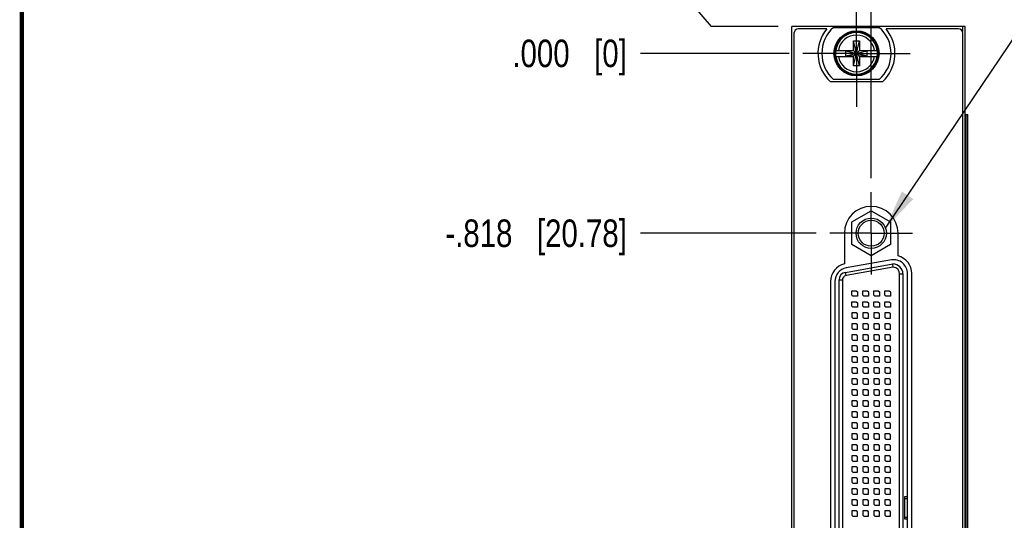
# Model space of a CAD drawing. Header units: inches. Extents: x 0.2 to 16.8, y 0.2 to 10.8.
# Tile 3 of 15: x 0.2 to 4.7, y 6.1 to 8.4. Entities that reach past the tile are written whole.
import ezdxf

# ---------------------------------------------------------------- set-up
doc = ezdxf.new("R2010")
doc.units = ezdxf.units.IN
doc.header["$LTSCALE"] = 0.935
doc.header["$MEASUREMENT"] = 0
doc.linetypes.add('CENTER', pattern=[0.6, 0.375, -0.075, 0.075, -0.075])
doc.layers.get('0').update_dxf_attribs({"linetype": 'CONTINUOUS'})
for name, color, linetype in [('DEFAULT_1', 7, 'CENTER'), ('DETAIL', 7, 'CONTINUOUS'), ('DIMENSIONS', 7, 'CONTINUOUS')]:
    doc.layers.add(name, color=color, linetype=linetype)
doc.styles.get("Standard").update_dxf_attribs({"font": 'txt', "width": 0.8})
doc.dimstyles.new('DIMSTYLE_2', dxfattribs={"dimtxt": 0.125, "dimasz": 0.18, "dimexe": 0.18, "dimexo": 0.0625, "dimgap": 0.09, "dimtad": 0, "dimtih": 1, "dimtoh": 1, "dimdec": 3, "dimzin": 4, "dimdsep": 46, "dimtxsty": 'STANDARD', "dimblk": '_FILLED', "dimblk1": '_FILLED', "dimblk2": '_FILLED', "dimcen": 0.09, "dimadec": 0, "dimazin": 0, "dimtp": 0.001, "dimtm": 0.001, "dimtfac": 1, "dimtdec": 3, "dimtofl": 0, "dimtmove": 0, "dimatfit": 3, "dimldrblk": '_FILLED', "dimfxl": 1, "dimtolj": 1, "dimtzin": 4, "dimarcsym": 0})
doc.dimstyles.get("Standard").update_dxf_attribs({"dimtxt": 0.125, "dimasz": 0.18, "dimexe": 0.18, "dimexo": 0.0625, "dimgap": 0.09, "dimtad": 0, "dimtih": 1, "dimtoh": 1, "dimdec": 3, "dimzin": 4, "dimdsep": 46, "dimtxsty": 'STANDARD', "dimblk": '_FILLED', "dimblk1": '_FILLED', "dimblk2": '_FILLED', "dimcen": 0.09, "dimadec": 0, "dimazin": 0, "dimtol": 1, "dimtp": 0.01, "dimtm": 0.01, "dimtfac": 1, "dimtdec": 3, "dimtofl": 0, "dimtmove": 0, "dimatfit": 3, "dimldrblk": '_FILLED', "dimfxl": 1, "dimtolj": 1, "dimtzin": 4, "dimarcsym": 0})

# ---------------------------------------------------------------- blocks, each defined once
blk = doc.blocks.new('*D5')
at = {"layer": 'DIMENSIONS', "color": 2, "linetype": 'CONTINUOUS'}
for p, q in [((3.2395, 8.5006), (3.063, 8.5006)), ((3.386, 8.3297), (3.2395, 8.5006)), ((3.688, 8.3297), (3.386, 8.3297))]:
    blk.add_line(p, q, dxfattribs=at)
at = {"layer": 'DIMENSIONS', "color": 2, "linetype": 'CONTINUOUS', "insert": (3.0005, 8.5631), "char_height": 0.125, "width": 1.025, "attachment_point": 3, "line_spacing_factor": 0.9}
blk.add_mtext('.122{\\Ftxt.shx;\\W1.000000;\\H0.125000; }[3.1]', dxfattribs=at)
blk = doc.blocks.new('_FILLED')
at = {"color": 0, "linetype": 'BYBLOCK'}
blk.add_solid([(0, 0), (-1, 0.174), (-1, -0.174)], dxfattribs=at)
blk = doc.blocks.new('*D6')
at = {"layer": 'DIMENSIONS', "color": 2, "linetype": 'CONTINUOUS'}
blk.add_line((3.8615, 7.3898), (3.063, 7.3898), dxfattribs=at)
at = {"layer": 'DIMENSIONS', "color": 2, "linetype": 'CONTINUOUS', "insert": (3.0005, 7.4523), "char_height": 0.125, "width": 1.325, "attachment_point": 3, "line_spacing_factor": 0.9}
blk.add_mtext('-.818{\\Ftxt.shx;\\W1.000000;\\H0.125000; }[20.78]', dxfattribs=at)
blk = doc.blocks.new('*D7')
at = {"layer": 'DIMENSIONS', "color": 2, "linetype": 'CONTINUOUS'}
blk.add_line((3.8615, 4.3898), (3.063, 4.3898), dxfattribs=at)
at = {"layer": 'DIMENSIONS', "color": 2, "linetype": 'CONTINUOUS', "insert": (3.0005, 4.4523), "char_height": 0.125, "width": 1.425, "attachment_point": 3, "line_spacing_factor": 0.9}
blk.add_mtext('-3.818{\\Ftxt.shx;\\W1.000000;\\H0.125000; }[96.98]', dxfattribs=at)
blk = doc.blocks.new('*D8')
at = {"layer": 'DIMENSIONS', "color": 2, "linetype": 'CONTINUOUS'}
blk.add_line((3.748, 3.3868), (3.063, 3.3868), dxfattribs=at)
at = {"layer": 'DIMENSIONS', "color": 2, "linetype": 'CONTINUOUS', "insert": (3.0005, 3.4493), "char_height": 0.125, "width": 1.525, "attachment_point": 3, "line_spacing_factor": 0.9}
blk.add_mtext('-4.821{\\Ftxt.shx;\\W1.000000;\\H0.125000; }[122.45]', dxfattribs=at)
blk = doc.blocks.new('*D9')
at = {"layer": 'DIMENSIONS', "color": 2, "linetype": 'CONTINUOUS'}
blk.add_line((3.7385, 8.2077), (3.063, 8.2077), dxfattribs=at)
at = {"layer": 'DIMENSIONS', "color": 2, "linetype": 'CONTINUOUS', "insert": (3.0005, 8.2702), "char_height": 0.125, "width": 0.825, "attachment_point": 3, "line_spacing_factor": 0.9}
blk.add_mtext('.000{\\Ftxt.shx;\\W1.000000;\\H0.125000; }[0]', dxfattribs=at)
blk = doc.blocks.new('*D11')
at = {"layer": 'DIMENSIONS', "color": 2, "linetype": 'CONTINUOUS'}
for p, q in [((4.2062, 8.7173), (4.2062, 9.0172)), ((4.1115, 8.636), (4.2062, 8.7173)), ((4.1115, 7.6398), (4.1115, 8.636))]:
    blk.add_line(p, q, dxfattribs=at)
at = {"layer": 'DIMENSIONS', "color": 2, "linetype": 'CONTINUOUS', "insert": (4.1437, 9.0797), "char_height": 0.125, "width": 1.325, "attachment_point": 1, "rotation": 90, "line_spacing_factor": 0.9}
blk.add_mtext('2X .067{\\Ftxt.shx;\\W1.000000;\\H0.125000; }[1.7]', dxfattribs=at)

msp = doc.modelspace()

# ---------------------------------------------------------------- linework, layer by layer
at = {"color": 7, "linetype": 'CONTINUOUS'}
for p, q in [((3.7505, 3.1918), (3.7505, 8.3297)), ((4.5385, 8.3297), (3.7505, 8.3297)), ((4.5265, 8.3297), (4.5265, 8.3072)), ((4.5385, 3.1918), (4.5385, 8.3297)), ((3.7605, 8.2997), (3.7605, 4.2297)), ((3.91, 8.3197), (3.7805, 8.3197)), ((3.9407, 8.3262), (4.1482, 8.3262)), ((4.5085, 8.3197), (4.1789, 8.3197)), ((4.5285, 4.2297), (4.5285, 8.2997)), ((4.0307, 8.1507), (4.0582, 8.2648)), ((4.0307, 8.2215), (4.0307, 8.2648)), ((4.0582, 8.1507), (4.0307, 8.2648)), ((4.0307, 8.2648), (4.0582, 8.2648)), ((4.0582, 8.2648), (4.0582, 8.2215)), ((3.9498, 8.2215), (4.0327, 8.2215)), ((3.9498, 8.194), (4.0327, 8.194)), ((3.9959, 8.196), (3.9959, 8.2195)), ((3.9959, 8.196), (4.093, 8.2195)), ((4.0327, 8.2195), (3.9959, 8.2195)), ((3.9959, 8.2195), (4.093, 8.196)), ((3.9959, 8.196), (4.0327, 8.196)), ((4.0307, 8.1507), (4.0307, 8.194)), ((4.0327, 8.2215), (4.0327, 8.2195)), ((4.0327, 8.196), (4.0562, 8.2195)), ((4.0562, 8.196), (4.0327, 8.2195)), ((4.0327, 8.194), (4.0327, 8.196)), ((4.0562, 8.2215), (4.0562, 8.2195)), ((4.0562, 8.2215), (4.1391, 8.2215)), ((4.093, 8.2195), (4.0562, 8.2195)), ((4.0562, 8.194), (4.0562, 8.196)), ((4.0562, 8.196), (4.093, 8.196)), ((4.0562, 8.194), (4.1391, 8.194)), ((4.0582, 8.194), (4.0582, 8.1507)), ((4.093, 8.196), (4.093, 8.2195)), ((4.0582, 8.1507), (4.0307, 8.1507)), ((4.1627, 8.0787), (3.9262, 8.0787)), ((4.1482, 8.0892), (3.9407, 8.0892)), ((4.5385, 7.9297), (4.5502, 7.9297)), ((4.5414, 3.9297), (4.5414, 7.9297)), ((4.55, 3.9297), (4.55, 7.9297)), ((4.5502, 3.9297), (4.5502, 7.9297)), ((4.0229, 7.4409), (4.1115, 7.4921)), ((4.1115, 7.4921), (4.2, 7.4409)), ((4.0229, 7.3386), (4.0229, 7.4409)), ((4.2, 7.4409), (4.2, 7.3386)), ((3.9895, 7.3898), (3.9895, 7.2502)), ((4.2335, 7.2863), (4.2335, 7.3898)), ((4.1115, 7.2875), (4.0229, 7.3386)), ((4.2, 7.3386), (4.1115, 7.2875)), ((4.2031, 7.2681), (3.9981, 7.232)), ((3.9944, 7.2118), (4.2105, 7.2499)), ((3.997, 7.197), (3.9944, 7.2118)), ((4.2116, 7.2349), (3.997, 7.197)), ((4.2116, 7.2349), (4.2105, 7.2499)), ((3.9265, 7.1704), (3.9265, 4.6091)), ((3.9465, 7.1704), (3.9465, 4.6091)), ((3.9655, 4.6035), (3.9655, 7.1774)), ((3.9655, 7.1774), (3.9805, 7.1774)), ((3.9805, 7.1774), (3.9805, 4.6035)), ((4.2405, 4.5759), (4.2405, 7.2049)), ((4.2405, 7.2049), (4.2555, 7.2049)), ((4.2555, 7.2049), (4.2555, 4.5759)), ((4.2765, 4.573), (4.2765, 7.2066)), ((4.2965, 4.573), (4.2965, 7.2066)), ((4.0235, 7.1079), (4.0235, 7.1279)), ((4.0235, 7.1279), (4.0435, 7.1279)), ((4.0435, 7.1279), (4.0485, 7.1229)), ((4.0485, 7.1229), (4.0485, 7.1029)), ((4.0735, 7.1079), (4.0735, 7.1279)), ((4.0735, 7.1279), (4.0935, 7.1279)), ((4.0935, 7.1279), (4.0985, 7.1229)), ((4.0985, 7.1229), (4.0985, 7.1029)), ((4.1235, 7.1079), (4.1235, 7.1279)), ((4.1235, 7.1279), (4.1435, 7.1279)), ((4.1435, 7.1279), (4.1485, 7.1229)), ((4.1485, 7.1229), (4.1485, 7.1029)), ((4.1735, 7.1079), (4.1735, 7.1279)), ((4.1735, 7.1279), (4.1935, 7.1279)), ((4.1935, 7.1279), (4.1985, 7.1229)), ((4.1985, 7.1229), (4.1985, 7.1029)), ((4.0285, 7.1029), (4.0235, 7.1079)), ((4.0235, 7.0579), (4.0235, 7.0779)), ((4.0235, 7.0779), (4.0435, 7.0779)), ((4.0485, 7.1029), (4.0285, 7.1029)), ((4.0435, 7.0779), (4.0485, 7.0729)), ((4.0785, 7.1029), (4.0735, 7.1079)), ((4.0735, 7.0579), (4.0735, 7.0779)), ((4.0735, 7.0779), (4.0935, 7.0779)), ((4.0985, 7.1029), (4.0785, 7.1029)), ((4.0935, 7.0779), (4.0985, 7.0729)), ((4.1285, 7.1029), (4.1235, 7.1079)), ((4.1235, 7.0579), (4.1235, 7.0779)), ((4.1235, 7.0779), (4.1435, 7.0779)), ((4.1485, 7.1029), (4.1285, 7.1029)), ((4.1435, 7.0779), (4.1485, 7.0729)), ((4.1785, 7.1029), (4.1735, 7.1079)), ((4.1735, 7.0579), (4.1735, 7.0779)), ((4.1735, 7.0779), (4.1935, 7.0779)), ((4.1985, 7.1029), (4.1785, 7.1029)), ((4.1935, 7.0779), (4.1985, 7.0729)), ((4.0285, 7.0529), (4.0235, 7.0579)), ((4.0485, 7.0529), (4.0285, 7.0529)), ((4.0485, 7.0729), (4.0485, 7.0529)), ((4.0785, 7.0529), (4.0735, 7.0579)), ((4.0985, 7.0529), (4.0785, 7.0529)), ((4.0985, 7.0729), (4.0985, 7.0529)), ((4.1285, 7.0529), (4.1235, 7.0579)), ((4.1485, 7.0529), (4.1285, 7.0529)), ((4.1485, 7.0729), (4.1485, 7.0529)), ((4.1785, 7.0529), (4.1735, 7.0579)), ((4.1985, 7.0529), (4.1785, 7.0529)), ((4.1985, 7.0729), (4.1985, 7.0529)), ((4.0235, 7.0279), (4.0235, 7.0079)), ((4.0435, 7.0279), (4.0235, 7.0279)), ((4.0235, 7.0079), (4.0285, 7.0029)), ((4.0285, 7.0029), (4.0485, 7.0029)), ((4.0485, 7.0229), (4.0435, 7.0279)), ((4.0485, 7.0029), (4.0485, 7.0229)), ((4.0735, 7.0279), (4.0735, 7.0079)), ((4.0935, 7.0279), (4.0735, 7.0279)), ((4.0735, 7.0079), (4.0785, 7.0029)), ((4.0785, 7.0029), (4.0985, 7.0029)), ((4.0985, 7.0229), (4.0935, 7.0279)), ((4.0985, 7.0029), (4.0985, 7.0229)), ((4.1235, 7.0279), (4.1235, 7.0079)), ((4.1435, 7.0279), (4.1235, 7.0279)), ((4.1235, 7.0079), (4.1285, 7.0029)), ((4.1285, 7.0029), (4.1485, 7.0029)), ((4.1485, 7.0229), (4.1435, 7.0279)), ((4.1485, 7.0029), (4.1485, 7.0229)), ((4.1735, 7.0279), (4.1735, 7.0079)), ((4.1935, 7.0279), (4.1735, 7.0279)), ((4.1735, 7.0079), (4.1785, 7.0029)), ((4.1785, 7.0029), (4.1985, 7.0029)), ((4.1985, 7.0229), (4.1935, 7.0279)), ((4.1985, 7.0029), (4.1985, 7.0229)), ((4.0235, 6.9779), (4.0235, 6.9579)), ((4.0435, 6.9779), (4.0235, 6.9779)), ((4.0235, 6.9579), (4.0285, 6.9529)), ((4.0285, 6.9529), (4.0485, 6.9529)), ((4.0485, 6.9729), (4.0435, 6.9779)), ((4.0485, 6.9529), (4.0485, 6.9729)), ((4.0735, 6.9779), (4.0735, 6.9579)), ((4.0935, 6.9779), (4.0735, 6.9779)), ((4.0735, 6.9579), (4.0785, 6.9529)), ((4.0785, 6.9529), (4.0985, 6.9529)), ((4.0985, 6.9729), (4.0935, 6.9779)), ((4.0985, 6.9529), (4.0985, 6.9729)), ((4.1235, 6.9779), (4.1235, 6.9579)), ((4.1435, 6.9779), (4.1235, 6.9779)), ((4.1235, 6.9579), (4.1285, 6.9529)), ((4.1285, 6.9529), (4.1485, 6.9529)), ((4.1485, 6.9729), (4.1435, 6.9779)), ((4.1485, 6.9529), (4.1485, 6.9729)), ((4.1735, 6.9779), (4.1735, 6.9579)), ((4.1935, 6.9779), (4.1735, 6.9779)), ((4.1735, 6.9579), (4.1785, 6.9529)), ((4.1785, 6.9529), (4.1985, 6.9529)), ((4.1985, 6.9729), (4.1935, 6.9779)), ((4.1985, 6.9529), (4.1985, 6.9729)), ((4.0235, 6.9279), (4.0235, 6.9079)), ((4.0435, 6.9279), (4.0235, 6.9279)), ((4.0235, 6.9079), (4.0285, 6.9029)), ((4.0285, 6.9029), (4.0485, 6.9029)), ((4.0485, 6.9229), (4.0435, 6.9279)), ((4.0485, 6.9029), (4.0485, 6.9229)), ((4.0735, 6.9279), (4.0735, 6.9079)), ((4.0935, 6.9279), (4.0735, 6.9279)), ((4.0735, 6.9079), (4.0785, 6.9029)), ((4.0785, 6.9029), (4.0985, 6.9029)), ((4.0985, 6.9229), (4.0935, 6.9279)), ((4.0985, 6.9029), (4.0985, 6.9229)), ((4.1235, 6.9279), (4.1235, 6.9079)), ((4.1435, 6.9279), (4.1235, 6.9279)), ((4.1235, 6.9079), (4.1285, 6.9029)), ((4.1285, 6.9029), (4.1485, 6.9029)), ((4.1485, 6.9229), (4.1435, 6.9279)), ((4.1485, 6.9029), (4.1485, 6.9229)), ((4.1735, 6.9279), (4.1735, 6.9079)), ((4.1935, 6.9279), (4.1735, 6.9279)), ((4.1735, 6.9079), (4.1785, 6.9029)), ((4.1785, 6.9029), (4.1985, 6.9029)), ((4.1985, 6.9229), (4.1935, 6.9279)), ((4.1985, 6.9029), (4.1985, 6.9229)), ((4.0235, 6.8779), (4.0235, 6.8579)), ((4.0435, 6.8779), (4.0235, 6.8779)), ((4.0235, 6.8579), (4.0285, 6.8529)), ((4.0285, 6.8529), (4.0485, 6.8529)), ((4.0485, 6.8729), (4.0435, 6.8779)), ((4.0485, 6.8529), (4.0485, 6.8729)), ((4.0735, 6.8779), (4.0735, 6.8579)), ((4.0935, 6.8779), (4.0735, 6.8779)), ((4.0735, 6.8579), (4.0785, 6.8529)), ((4.0785, 6.8529), (4.0985, 6.8529)), ((4.0985, 6.8729), (4.0935, 6.8779)), ((4.0985, 6.8529), (4.0985, 6.8729)), ((4.1235, 6.8779), (4.1235, 6.8579)), ((4.1435, 6.8779), (4.1235, 6.8779)), ((4.1235, 6.8579), (4.1285, 6.8529)), ((4.1285, 6.8529), (4.1485, 6.8529)), ((4.1485, 6.8729), (4.1435, 6.8779)), ((4.1485, 6.8529), (4.1485, 6.8729)), ((4.1735, 6.8779), (4.1735, 6.8579)), ((4.1935, 6.8779), (4.1735, 6.8779)), ((4.1735, 6.8579), (4.1785, 6.8529)), ((4.1785, 6.8529), (4.1985, 6.8529)), ((4.1985, 6.8729), (4.1935, 6.8779)), ((4.1985, 6.8529), (4.1985, 6.8729)), ((4.0235, 6.8279), (4.0235, 6.8079)), ((4.0435, 6.8279), (4.0235, 6.8279)), ((4.0235, 6.8079), (4.0285, 6.8029)), ((4.0485, 6.8229), (4.0435, 6.8279)), ((4.0485, 6.8029), (4.0485, 6.8229)), ((4.0735, 6.8279), (4.0735, 6.8079)), ((4.0935, 6.8279), (4.0735, 6.8279)), ((4.0735, 6.8079), (4.0785, 6.8029)), ((4.0985, 6.8229), (4.0935, 6.8279)), ((4.0985, 6.8029), (4.0985, 6.8229)), ((4.1235, 6.8279), (4.1235, 6.8079)), ((4.1435, 6.8279), (4.1235, 6.8279)), ((4.1235, 6.8079), (4.1285, 6.8029)), ((4.1485, 6.8229), (4.1435, 6.8279)), ((4.1485, 6.8029), (4.1485, 6.8229)), ((4.1735, 6.8279), (4.1735, 6.8079)), ((4.1935, 6.8279), (4.1735, 6.8279)), ((4.1735, 6.8079), (4.1785, 6.8029)), ((4.1985, 6.8229), (4.1935, 6.8279)), ((4.1985, 6.8029), (4.1985, 6.8229)), ((4.0235, 6.7779), (4.0235, 6.7579)), ((4.0435, 6.7779), (4.0235, 6.7779)), ((4.0285, 6.8029), (4.0485, 6.8029)), ((4.0485, 6.7729), (4.0435, 6.7779)), ((4.0485, 6.7529), (4.0485, 6.7729)), ((4.0735, 6.7779), (4.0735, 6.7579)), ((4.0935, 6.7779), (4.0735, 6.7779)), ((4.0785, 6.8029), (4.0985, 6.8029)), ((4.0985, 6.7729), (4.0935, 6.7779)), ((4.0985, 6.7529), (4.0985, 6.7729)), ((4.1235, 6.7779), (4.1235, 6.7579)), ((4.1435, 6.7779), (4.1235, 6.7779)), ((4.1285, 6.8029), (4.1485, 6.8029)), ((4.1485, 6.7729), (4.1435, 6.7779)), ((4.1485, 6.7529), (4.1485, 6.7729)), ((4.1735, 6.7779), (4.1735, 6.7579)), ((4.1935, 6.7779), (4.1735, 6.7779)), ((4.1785, 6.8029), (4.1985, 6.8029)), ((4.1985, 6.7729), (4.1935, 6.7779)), ((4.1985, 6.7529), (4.1985, 6.7729)), ((4.0235, 6.7579), (4.0285, 6.7529)), ((4.0235, 6.7279), (4.0235, 6.7079)), ((4.0435, 6.7279), (4.0235, 6.7279)), ((4.0285, 6.7529), (4.0485, 6.7529)), ((4.0485, 6.7229), (4.0435, 6.7279)), ((4.0485, 6.7029), (4.0485, 6.7229)), ((4.0735, 6.7579), (4.0785, 6.7529)), ((4.0735, 6.7279), (4.0735, 6.7079)), ((4.0935, 6.7279), (4.0735, 6.7279)), ((4.0785, 6.7529), (4.0985, 6.7529)), ((4.0985, 6.7229), (4.0935, 6.7279)), ((4.0985, 6.7029), (4.0985, 6.7229)), ((4.1235, 6.7579), (4.1285, 6.7529)), ((4.1235, 6.7279), (4.1235, 6.7079)), ((4.1435, 6.7279), (4.1235, 6.7279)), ((4.1285, 6.7529), (4.1485, 6.7529)), ((4.1485, 6.7229), (4.1435, 6.7279)), ((4.1485, 6.7029), (4.1485, 6.7229)), ((4.1735, 6.7579), (4.1785, 6.7529)), ((4.1735, 6.7279), (4.1735, 6.7079)), ((4.1935, 6.7279), (4.1735, 6.7279)), ((4.1785, 6.7529), (4.1985, 6.7529)), ((4.1985, 6.7229), (4.1935, 6.7279)), ((4.1985, 6.7029), (4.1985, 6.7229)), ((4.0235, 6.7079), (4.0285, 6.7029)), ((4.0235, 6.6779), (4.0235, 6.6579)), ((4.0435, 6.6779), (4.0235, 6.6779)), ((4.0285, 6.7029), (4.0485, 6.7029)), ((4.0485, 6.6729), (4.0435, 6.6779)), ((4.0485, 6.6529), (4.0485, 6.6729)), ((4.0735, 6.7079), (4.0785, 6.7029)), ((4.0735, 6.6779), (4.0735, 6.6579)), ((4.0935, 6.6779), (4.0735, 6.6779)), ((4.0785, 6.7029), (4.0985, 6.7029)), ((4.0985, 6.6729), (4.0935, 6.6779)), ((4.0985, 6.6529), (4.0985, 6.6729)), ((4.1235, 6.7079), (4.1285, 6.7029)), ((4.1235, 6.6779), (4.1235, 6.6579)), ((4.1435, 6.6779), (4.1235, 6.6779)), ((4.1285, 6.7029), (4.1485, 6.7029)), ((4.1485, 6.6729), (4.1435, 6.6779)), ((4.1485, 6.6529), (4.1485, 6.6729)), ((4.1735, 6.7079), (4.1785, 6.7029)), ((4.1735, 6.6779), (4.1735, 6.6579)), ((4.1935, 6.6779), (4.1735, 6.6779)), ((4.1785, 6.7029), (4.1985, 6.7029)), ((4.1985, 6.6729), (4.1935, 6.6779)), ((4.1985, 6.6529), (4.1985, 6.6729)), ((4.0235, 6.6579), (4.0285, 6.6529)), ((4.0235, 6.6279), (4.0235, 6.6079)), ((4.0435, 6.6279), (4.0235, 6.6279)), ((4.0285, 6.6529), (4.0485, 6.6529)), ((4.0485, 6.6229), (4.0435, 6.6279)), ((4.0735, 6.6579), (4.0785, 6.6529)), ((4.0735, 6.6279), (4.0735, 6.6079)), ((4.0935, 6.6279), (4.0735, 6.6279)), ((4.0785, 6.6529), (4.0985, 6.6529)), ((4.0985, 6.6229), (4.0935, 6.6279)), ((4.1235, 6.6579), (4.1285, 6.6529)), ((4.1235, 6.6279), (4.1235, 6.6079)), ((4.1435, 6.6279), (4.1235, 6.6279)), ((4.1285, 6.6529), (4.1485, 6.6529)), ((4.1485, 6.6229), (4.1435, 6.6279)), ((4.1735, 6.6579), (4.1785, 6.6529)), ((4.1735, 6.6279), (4.1735, 6.6079)), ((4.1935, 6.6279), (4.1735, 6.6279)), ((4.1785, 6.6529), (4.1985, 6.6529)), ((4.1985, 6.6229), (4.1935, 6.6279)), ((4.0235, 6.6079), (4.0285, 6.6029)), ((4.0285, 6.6029), (4.0485, 6.6029)), ((4.0485, 6.6029), (4.0485, 6.6229)), ((4.0735, 6.6079), (4.0785, 6.6029)), ((4.0785, 6.6029), (4.0985, 6.6029)), ((4.0985, 6.6029), (4.0985, 6.6229)), ((4.1235, 6.6079), (4.1285, 6.6029)), ((4.1285, 6.6029), (4.1485, 6.6029)), ((4.1485, 6.6029), (4.1485, 6.6229)), ((4.1735, 6.6079), (4.1785, 6.6029)), ((4.1785, 6.6029), (4.1985, 6.6029)), ((4.1985, 6.6029), (4.1985, 6.6229)), ((4.0235, 6.5779), (4.0235, 6.5579)), ((4.0435, 6.5779), (4.0235, 6.5779)), ((4.0235, 6.5579), (4.0285, 6.5529)), ((4.0285, 6.5529), (4.0485, 6.5529)), ((4.0485, 6.5729), (4.0435, 6.5779)), ((4.0485, 6.5529), (4.0485, 6.5729)), ((4.0735, 6.5779), (4.0735, 6.5579)), ((4.0935, 6.5779), (4.0735, 6.5779)), ((4.0735, 6.5579), (4.0785, 6.5529)), ((4.0785, 6.5529), (4.0985, 6.5529)), ((4.0985, 6.5729), (4.0935, 6.5779)), ((4.0985, 6.5529), (4.0985, 6.5729)), ((4.1235, 6.5779), (4.1235, 6.5579)), ((4.1435, 6.5779), (4.1235, 6.5779)), ((4.1235, 6.5579), (4.1285, 6.5529)), ((4.1285, 6.5529), (4.1485, 6.5529)), ((4.1485, 6.5729), (4.1435, 6.5779)), ((4.1485, 6.5529), (4.1485, 6.5729)), ((4.1735, 6.5779), (4.1735, 6.5579)), ((4.1935, 6.5779), (4.1735, 6.5779)), ((4.1735, 6.5579), (4.1785, 6.5529)), ((4.1785, 6.5529), (4.1985, 6.5529)), ((4.1985, 6.5729), (4.1935, 6.5779)), ((4.1985, 6.5529), (4.1985, 6.5729)), ((4.0235, 6.5279), (4.0235, 6.5079)), ((4.0435, 6.5279), (4.0235, 6.5279)), ((4.0235, 6.5079), (4.0285, 6.5029)), ((4.0285, 6.5029), (4.0485, 6.5029)), ((4.0485, 6.5229), (4.0435, 6.5279)), ((4.0485, 6.5029), (4.0485, 6.5229)), ((4.0735, 6.5279), (4.0735, 6.5079)), ((4.0935, 6.5279), (4.0735, 6.5279)), ((4.0735, 6.5079), (4.0785, 6.5029)), ((4.0785, 6.5029), (4.0985, 6.5029)), ((4.0985, 6.5229), (4.0935, 6.5279)), ((4.0985, 6.5029), (4.0985, 6.5229)), ((4.1235, 6.5279), (4.1235, 6.5079)), ((4.1435, 6.5279), (4.1235, 6.5279)), ((4.1235, 6.5079), (4.1285, 6.5029)), ((4.1285, 6.5029), (4.1485, 6.5029)), ((4.1485, 6.5229), (4.1435, 6.5279)), ((4.1485, 6.5029), (4.1485, 6.5229)), ((4.1735, 6.5279), (4.1735, 6.5079)), ((4.1935, 6.5279), (4.1735, 6.5279)), ((4.1735, 6.5079), (4.1785, 6.5029)), ((4.1785, 6.5029), (4.1985, 6.5029)), ((4.1985, 6.5229), (4.1935, 6.5279)), ((4.1985, 6.5029), (4.1985, 6.5229)), ((4.0235, 6.4779), (4.0235, 6.4579)), ((4.0435, 6.4779), (4.0235, 6.4779)), ((4.0235, 6.4579), (4.0285, 6.4529)), ((4.0285, 6.4529), (4.0485, 6.4529)), ((4.0485, 6.4729), (4.0435, 6.4779)), ((4.0485, 6.4529), (4.0485, 6.4729)), ((4.0735, 6.4779), (4.0735, 6.4579)), ((4.0935, 6.4779), (4.0735, 6.4779)), ((4.0735, 6.4579), (4.0785, 6.4529)), ((4.0785, 6.4529), (4.0985, 6.4529)), ((4.0985, 6.4729), (4.0935, 6.4779)), ((4.0985, 6.4529), (4.0985, 6.4729)), ((4.1235, 6.4779), (4.1235, 6.4579)), ((4.1435, 6.4779), (4.1235, 6.4779)), ((4.1235, 6.4579), (4.1285, 6.4529)), ((4.1285, 6.4529), (4.1485, 6.4529)), ((4.1485, 6.4729), (4.1435, 6.4779)), ((4.1485, 6.4529), (4.1485, 6.4729)), ((4.1735, 6.4779), (4.1735, 6.4579)), ((4.1935, 6.4779), (4.1735, 6.4779)), ((4.1735, 6.4579), (4.1785, 6.4529)), ((4.1785, 6.4529), (4.1985, 6.4529)), ((4.1985, 6.4729), (4.1935, 6.4779)), ((4.1985, 6.4529), (4.1985, 6.4729)), ((4.0235, 6.4279), (4.0235, 6.4079)), ((4.0435, 6.4279), (4.0235, 6.4279)), ((4.0235, 6.4079), (4.0285, 6.4029)), ((4.0285, 6.4029), (4.0485, 6.4029)), ((4.0485, 6.4229), (4.0435, 6.4279)), ((4.0485, 6.4029), (4.0485, 6.4229)), ((4.0735, 6.4279), (4.0735, 6.4079)), ((4.0935, 6.4279), (4.0735, 6.4279)), ((4.0735, 6.4079), (4.0785, 6.4029)), ((4.0785, 6.4029), (4.0985, 6.4029)), ((4.0985, 6.4229), (4.0935, 6.4279)), ((4.0985, 6.4029), (4.0985, 6.4229)), ((4.1235, 6.4279), (4.1235, 6.4079)), ((4.1435, 6.4279), (4.1235, 6.4279)), ((4.1235, 6.4079), (4.1285, 6.4029)), ((4.1285, 6.4029), (4.1485, 6.4029)), ((4.1485, 6.4229), (4.1435, 6.4279)), ((4.1485, 6.4029), (4.1485, 6.4229)), ((4.1735, 6.4279), (4.1735, 6.4079)), ((4.1935, 6.4279), (4.1735, 6.4279)), ((4.1735, 6.4079), (4.1785, 6.4029)), ((4.1785, 6.4029), (4.1985, 6.4029)), ((4.1985, 6.4229), (4.1935, 6.4279)), ((4.1985, 6.4029), (4.1985, 6.4229)), ((4.0235, 6.3779), (4.0235, 6.3579)), ((4.0435, 6.3779), (4.0235, 6.3779)), ((4.0235, 6.3579), (4.0285, 6.3529)), ((4.0485, 6.3729), (4.0435, 6.3779)), ((4.0485, 6.3529), (4.0485, 6.3729)), ((4.0735, 6.3779), (4.0735, 6.3579)), ((4.0935, 6.3779), (4.0735, 6.3779)), ((4.0735, 6.3579), (4.0785, 6.3529)), ((4.0985, 6.3729), (4.0935, 6.3779)), ((4.0985, 6.3529), (4.0985, 6.3729)), ((4.1235, 6.3779), (4.1235, 6.3579)), ((4.1435, 6.3779), (4.1235, 6.3779)), ((4.1235, 6.3579), (4.1285, 6.3529)), ((4.1485, 6.3729), (4.1435, 6.3779)), ((4.1485, 6.3529), (4.1485, 6.3729)), ((4.1735, 6.3779), (4.1735, 6.3579)), ((4.1935, 6.3779), (4.1735, 6.3779)), ((4.1735, 6.3579), (4.1785, 6.3529)), ((4.1985, 6.3729), (4.1935, 6.3779)), ((4.1985, 6.3529), (4.1985, 6.3729)), ((4.0235, 6.3279), (4.0235, 6.3079)), ((4.0435, 6.3279), (4.0235, 6.3279)), ((4.0285, 6.3529), (4.0485, 6.3529)), ((4.0485, 6.3229), (4.0435, 6.3279)), ((4.0485, 6.3029), (4.0485, 6.3229)), ((4.0735, 6.3279), (4.0735, 6.3079)), ((4.0935, 6.3279), (4.0735, 6.3279)), ((4.0785, 6.3529), (4.0985, 6.3529)), ((4.0985, 6.3229), (4.0935, 6.3279)), ((4.0985, 6.3029), (4.0985, 6.3229)), ((4.1235, 6.3279), (4.1235, 6.3079)), ((4.1435, 6.3279), (4.1235, 6.3279)), ((4.1285, 6.3529), (4.1485, 6.3529)), ((4.1485, 6.3229), (4.1435, 6.3279)), ((4.1485, 6.3029), (4.1485, 6.3229)), ((4.1735, 6.3279), (4.1735, 6.3079)), ((4.1935, 6.3279), (4.1735, 6.3279)), ((4.1785, 6.3529), (4.1985, 6.3529)), ((4.1985, 6.3229), (4.1935, 6.3279)), ((4.1985, 6.3029), (4.1985, 6.3229)), ((4.0235, 6.3079), (4.0285, 6.3029)), ((4.0235, 6.2779), (4.0235, 6.2579)), ((4.0435, 6.2779), (4.0235, 6.2779)), ((4.0285, 6.3029), (4.0485, 6.3029)), ((4.0485, 6.2729), (4.0435, 6.2779)), ((4.0485, 6.2529), (4.0485, 6.2729)), ((4.0735, 6.3079), (4.0785, 6.3029)), ((4.0735, 6.2779), (4.0735, 6.2579)), ((4.0935, 6.2779), (4.0735, 6.2779)), ((4.0785, 6.3029), (4.0985, 6.3029)), ((4.0985, 6.2729), (4.0935, 6.2779)), ((4.0985, 6.2529), (4.0985, 6.2729)), ((4.1235, 6.3079), (4.1285, 6.3029)), ((4.1235, 6.2779), (4.1235, 6.2579)), ((4.1435, 6.2779), (4.1235, 6.2779)), ((4.1285, 6.3029), (4.1485, 6.3029)), ((4.1485, 6.2729), (4.1435, 6.2779)), ((4.1485, 6.2529), (4.1485, 6.2729)), ((4.1735, 6.3079), (4.1785, 6.3029)), ((4.1735, 6.2779), (4.1735, 6.2579)), ((4.1935, 6.2779), (4.1735, 6.2779)), ((4.1785, 6.3029), (4.1985, 6.3029)), ((4.1985, 6.2729), (4.1935, 6.2779)), ((4.1985, 6.2529), (4.1985, 6.2729)), ((4.0235, 6.2579), (4.0285, 6.2529)), ((4.0235, 6.2279), (4.0235, 6.2079)), ((4.0435, 6.2279), (4.0235, 6.2279)), ((4.0285, 6.2529), (4.0485, 6.2529)), ((4.0485, 6.2229), (4.0435, 6.2279)), ((4.0485, 6.2029), (4.0485, 6.2229)), ((4.0735, 6.2579), (4.0785, 6.2529)), ((4.0735, 6.2279), (4.0735, 6.2079)), ((4.0935, 6.2279), (4.0735, 6.2279)), ((4.0785, 6.2529), (4.0985, 6.2529)), ((4.0985, 6.2229), (4.0935, 6.2279)), ((4.0985, 6.2029), (4.0985, 6.2229)), ((4.1235, 6.2579), (4.1285, 6.2529)), ((4.1235, 6.2279), (4.1235, 6.2079)), ((4.1435, 6.2279), (4.1235, 6.2279)), ((4.1285, 6.2529), (4.1485, 6.2529)), ((4.1485, 6.2229), (4.1435, 6.2279)), ((4.1485, 6.2029), (4.1485, 6.2229)), ((4.1735, 6.2579), (4.1785, 6.2529)), ((4.1735, 6.2279), (4.1735, 6.2079)), ((4.1935, 6.2279), (4.1735, 6.2279)), ((4.1785, 6.2529), (4.1985, 6.2529)), ((4.1985, 6.2229), (4.1935, 6.2279)), ((4.1985, 6.2029), (4.1985, 6.2229)), ((4.0235, 6.2079), (4.0285, 6.2029)), ((4.0235, 6.1779), (4.0235, 6.1579)), ((4.0435, 6.1779), (4.0235, 6.1779)), ((4.0285, 6.2029), (4.0485, 6.2029)), ((4.0485, 6.1729), (4.0435, 6.1779)), ((4.0735, 6.2079), (4.0785, 6.2029)), ((4.0735, 6.1779), (4.0735, 6.1579)), ((4.0935, 6.1779), (4.0735, 6.1779)), ((4.0785, 6.2029), (4.0985, 6.2029)), ((4.0985, 6.1729), (4.0935, 6.1779)), ((4.1235, 6.2079), (4.1285, 6.2029)), ((4.1235, 6.1779), (4.1235, 6.1579)), ((4.1435, 6.1779), (4.1235, 6.1779)), ((4.1285, 6.2029), (4.1485, 6.2029)), ((4.1485, 6.1729), (4.1435, 6.1779)), ((4.1735, 6.2079), (4.1785, 6.2029)), ((4.1735, 6.1779), (4.1735, 6.1579)), ((4.1935, 6.1779), (4.1735, 6.1779)), ((4.1785, 6.2029), (4.1985, 6.2029)), ((4.1985, 6.1729), (4.1935, 6.1779)), ((4.2635, 6.1904), (4.2635, 6.0904)), ((4.2765, 6.1904), (4.2635, 6.1904)), ((4.2635, 6.1829), (4.2765, 6.1829)), ((4.0235, 6.1579), (4.0285, 6.1529)), ((4.0285, 6.1529), (4.0485, 6.1529)), ((4.0485, 6.1529), (4.0485, 6.1729)), ((4.0735, 6.1579), (4.0785, 6.1529)), ((4.0785, 6.1529), (4.0985, 6.1529)), ((4.0985, 6.1529), (4.0985, 6.1729)), ((4.1235, 6.1579), (4.1285, 6.1529)), ((4.1285, 6.1529), (4.1485, 6.1529)), ((4.1485, 6.1529), (4.1485, 6.1729)), ((4.1735, 6.1579), (4.1785, 6.1529)), ((4.1785, 6.1529), (4.1985, 6.1529)), ((4.1985, 6.1529), (4.1985, 6.1729)), ((4.0235, 6.1279), (4.0235, 6.1079)), ((4.0435, 6.1279), (4.0235, 6.1279)), ((4.0235, 6.1079), (4.0285, 6.1029)), ((4.0285, 6.1029), (4.0485, 6.1029)), ((4.0485, 6.1229), (4.0435, 6.1279)), ((4.0485, 6.1029), (4.0485, 6.1229)), ((4.0735, 6.1279), (4.0735, 6.1079)), ((4.0935, 6.1279), (4.0735, 6.1279)), ((4.0735, 6.1079), (4.0785, 6.1029)), ((4.0785, 6.1029), (4.0985, 6.1029)), ((4.0985, 6.1229), (4.0935, 6.1279)), ((4.0985, 6.1029), (4.0985, 6.1229)), ((4.1235, 6.1279), (4.1235, 6.1079)), ((4.1435, 6.1279), (4.1235, 6.1279)), ((4.1235, 6.1079), (4.1285, 6.1029)), ((4.1285, 6.1029), (4.1485, 6.1029)), ((4.1485, 6.1229), (4.1435, 6.1279)), ((4.1485, 6.1029), (4.1485, 6.1229)), ((4.1735, 6.1279), (4.1735, 6.1079)), ((4.1935, 6.1279), (4.1735, 6.1279)), ((4.1735, 6.1079), (4.1785, 6.1029)), ((4.1785, 6.1029), (4.1985, 6.1029)), ((4.1985, 6.1229), (4.1935, 6.1279)), ((4.1985, 6.1029), (4.1985, 6.1229)), ((4.2635, 6.0979), (4.2765, 6.0979)), ((4.2635, 6.0904), (4.2765, 6.0904))]:
    msp.add_line(p, q, dxfattribs=at)
at = {"color": 7, "linetype": 'CONTINUOUS', "const_width": 0.02}
msp.add_lwpolyline([(0.25, 10.7586), (0.25, 0.2586)], dxfattribs=at)
at = {"color": 7, "linetype": 'CONTINUOUS'}
for centre, radius in [((4.0445, 8.2077), 0.1025), ((4.0445, 8.2077), 0.098), ((4.1115, 7.3898), 0.0689), ((4.1115, 7.3898), 0.0591)]:
    msp.add_circle(centre, radius, dxfattribs=at)
for centre, radius, start, end in [((3.7805, 8.2997), 0.02, 90, 180), ((4.0445, 8.2077), 0.175, 140.2082, 227.4886), ((4.0445, 8.2077), 0.1575, 131.203, 228.797), ((4.0445, 8.2077), 0.0947, 8.3637, 171.6363), ((4.0445, 8.2077), 0.0832, 9.5336, 170.4664), ((4.0445, 8.2077), 0.1575, 311.203, 48.797), ((4.0445, 8.2077), 0.175, 312.5114, 39.7918), ((4.5085, 8.2997), 0.02, 0, 90), ((4.0445, 8.2077), 0.0956, 171.7166, 188.2834), ((4.0445, 8.2077), 0.0947, 188.3637, 351.6363), ((4.0445, 8.2077), 0.0832, 189.5336, 350.4664), ((4.0445, 8.2077), 0.0956, 351.7166, 8.2834), ((4.1115, 7.3898), 0.122, 0, 180), ((4.214, 7.2066), 0.0625, 0, 100), ((4.2145, 7.2066), 0.082, 0, 76.6024), ((4.0085, 7.1704), 0.082, 103.3976, 180), ((4.009, 7.1704), 0.0625, 100, 180), ((4.0005, 7.1774), 0.035, 100, 180), ((4.2105, 7.2049), 0.045, 0, 90), ((4.2105, 7.2049), 0.03, 0, 87.7447), ((4.0005, 7.1774), 0.02, 100, 180)]:
    msp.add_arc(centre, radius, start, end, dxfattribs=at)
at = {"layer": 'DEFAULT_1', "color": 7, "linetype": 'CENTER'}
for p, q in [((4.0445, 8.2077), (4.0445, 8.4512)), ((4.0445, 8.2077), (3.801, 8.2077)), ((4.0445, 8.2077), (4.0445, 7.9642)), ((4.0445, 8.2077), (4.288, 8.2077)), ((4.1115, 7.3898), (4.1115, 7.5773)), ((4.1115, 7.3898), (3.924, 7.3898)), ((4.1115, 7.3898), (4.1115, 7.2023)), ((4.1115, 7.3898), (4.299, 7.3898))]:
    msp.add_line(p, q, dxfattribs=at)

# ---------------------------------------------------------------- dimensions: what is measured, and where the dimension line sits
at = {"layer": 'DIMENSIONS', "color": 2, "linetype": 'CONTINUOUS'}
for feature_location, offset, origin, text, picture, middle in [((4.1115, 7.6398), (0.0948, 1.3775), (4.0445, 8.4512), '2X <>', '*D11', (4.2062, 9.7422)), ((3.748, 3.3868), (-0.685, 0), (3.801, 8.2077), '-<>', '*D8', (1.988, 3.3868)), ((3.8615, 4.3898), (-0.7985, 0), (3.801, 8.2077), '-<>', '*D7', (2.038, 4.3898)), ((3.8615, 7.3898), (-0.7985, 0), (3.801, 8.2077), '-<>', '*D6', (2.138, 7.3898))]:
    dim = msp.add_ordinate_dim(feature_location=feature_location, offset=offset, dtype=0, origin=origin, text=text, dimstyle='DIMSTYLE_2', dxfattribs=at)
    dim.commit()
    dim.dimension.update_dxf_attribs({"geometry": picture, "text_midpoint": middle})
for feature_location, offset, origin, picture, middle in [((3.688, 8.3297), (-0.625, 0.1709), (3.801, 8.2077), '*D5', (2.238, 8.5006)), ((3.7384542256, 8.2077454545), (-0.6755, 0), (3.8009542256, 8.2077454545), '*D9', (2.3379542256, 8.2077454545))]:
    dim = msp.add_ordinate_dim(feature_location=feature_location, offset=offset, dtype=0, origin=origin, dimstyle='DIMSTYLE_2', dxfattribs=at)
    dim.commit()
    dim.dimension.update_dxf_attribs({"geometry": picture, "text_midpoint": middle})

# ---------------------------------------------------------------- leaders
at = {"layer": 'DETAIL', "color": 2, "linetype": 'CONTINUOUS'}
msp.add_leader([(4.1762, 7.4133), (5.3002, 9.0797), (5.4802, 9.0797)], dimstyle='STANDARD', override={"dimtad": 0}, dxfattribs=at)

doc.saveas('drawing.dxf')
